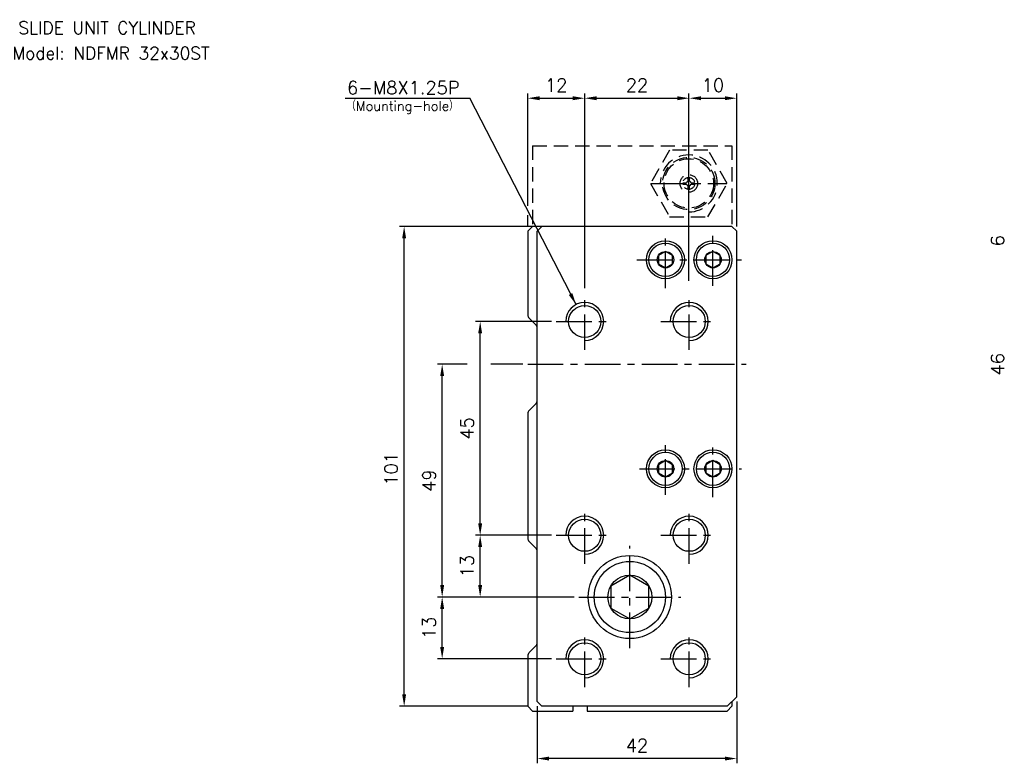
# Model space of a CAD drawing. Extents: x 26 to 583, y 7 to 418.
# Tile 1 of 2: x 26 to 233, y 260 to 417. Entities that reach past the tile are written whole.
import ezdxf
from ezdxf.enums import TextEntityAlignment as Align

# ---------------------------------------------------------------- set-up
doc = ezdxf.new("R2010")
doc.units = 0
doc.header["$LTSCALE"] = 6
doc.header["$MEASUREMENT"] = 0
doc.linetypes.add('CENTER', pattern=[2, 1.25, -0.25, 0.25, -0.25])
doc.linetypes.add('HIDDENX2', pattern=[0.75, 0.5, -0.25])
for name, color, linetype in [('CENTER', 1, 'CENTER'), ('DIM', 3, 'CONTINUOUS'), ('HIDDEN', 3, 'HIDDENX2'), ('PLINE', 2, 'CONTINUOUS')]:
    doc.layers.add(name, color=color, linetype=linetype)
doc.styles.add('AEH', font='SIMPLEX', dxfattribs={"bigfont": 'AE'})

msp = doc.modelspace()

# ---------------------------------------------------------------- linework, layer by layer
at = {"layer": 'CENTER'}
for p, q in [((166.65, 374.43), (166.65, 390.43)), ((158.65, 382.43), (174.65, 382.43)), ((161.74, 360.37), (161.74, 372.37)), ((171.74, 360.87), (171.74, 371.87)), ((155.74, 366.37), (177.74, 366.37)), ((144.74, 347.37), (144.74, 359.37)), ((166.74, 347.37), (166.74, 359.37)), ((138.74, 353.37), (150.74, 353.37)), ((160.74, 353.37), (172.74, 353.37)), ((132.74, 344.37), (178.74, 344.37)), ((161.74, 316.87), (161.74, 327.87)), ((171.74, 316.37), (171.74, 328.37)), ((156.24, 322.37), (177.74, 322.37)), ((144.74, 302.37), (144.74, 314.37)), ((166.74, 302.37), (166.74, 314.37)), ((138.74, 308.37), (150.74, 308.37)), ((160.74, 308.37), (172.74, 308.37)), ((154.24, 284.62), (154.24, 306.12)), ((143.49, 295.37), (164.99, 295.37)), ((144.74, 276.37), (144.74, 288.37)), ((166.74, 276.37), (166.74, 288.37)), ((138.74, 282.37), (150.74, 282.37)), ((160.74, 282.37), (172.74, 282.37))]:
    msp.add_line(p, q, dxfattribs=at)
at = {"layer": 'DIM'}
for p, q in [((94.32, 400.37), (120.59, 400.37)), ((142.91, 356.93), (120.59, 400.37)), ((132.74, 377.72), (132.74, 401.37)), ((135.24, 400.37), (142.24, 400.37)), ((144.74, 360.37), (144.74, 401.37)), ((147.24, 400.37), (164.24, 400.37)), ((166.65, 361.93), (166.65, 401.37)), ((169.24, 400.37), (174.24, 400.37)), ((176.74, 373.37), (176.74, 401.37)), ((132.74, 373.37), (132.74, 375.72)), ((134.74, 373.37), (105.74, 373.37)), ((106.74, 273.87), (106.74, 370.87)), ((137.74, 353.37), (121.74, 353.37)), ((122.74, 310.87), (122.74, 350.87)), ((119.97, 344.37), (113.74, 344.37)), ((131.74, 344.37), (124.95, 344.37)), ((114.74, 297.87), (114.74, 341.87)), ((137.74, 308.37), (121.74, 308.37)), ((122.74, 297.87), (122.74, 305.87)), ((142.49, 295.37), (113.74, 295.37)), ((114.74, 284.87), (114.74, 292.87)), ((137.74, 282.37), (113.74, 282.37)), ((132.74, 272.37), (105.74, 272.37)), ((134.74, 272.37), (134.74, 260.37)), ((176.74, 273.37), (176.74, 260.37)), ((174.24, 261.37), (137.24, 261.37))]:
    msp.add_line(p, q, dxfattribs=at)
for points in [[(135.24, 400.78), (135.24, 399.95), (132.74, 400.37)], [(142.24, 400.78), (142.24, 399.95), (144.74, 400.37)], [(147.24, 400.78), (147.24, 399.95), (144.74, 400.37)], [(164.24, 400.78), (164.24, 399.95), (166.74, 400.37)], [(169.24, 400.78), (169.24, 399.95), (166.74, 400.37)], [(174.24, 400.78), (174.24, 399.95), (176.74, 400.37)], [(106.32, 370.87), (107.15, 370.87), (106.74, 373.37)], [(142.14, 359.34), (141.39, 358.96), (142.91, 356.93)], [(122.32, 350.87), (123.15, 350.87), (122.74, 353.37)], [(114.32, 341.87), (115.15, 341.87), (114.74, 344.37)], [(122.32, 310.87), (123.15, 310.87), (122.74, 308.37)], [(122.32, 305.87), (123.15, 305.87), (122.74, 308.37)], [(114.32, 297.87), (115.15, 297.87), (114.74, 295.37)], [(122.32, 297.87), (123.15, 297.87), (122.74, 295.37)], [(114.32, 292.87), (115.15, 292.87), (114.74, 295.37)], [(114.32, 284.87), (115.15, 284.87), (114.74, 282.37)], [(106.32, 274.87), (107.15, 274.87), (106.74, 272.37)], [(137.24, 261.78), (137.24, 260.95), (134.74, 261.37)], [(174.24, 261.78), (174.24, 260.95), (176.74, 261.37)]]:
    msp.add_solid(points, dxfattribs=at)
at = {"layer": 'HIDDEN'}
for p, q in [((133.74, 390.37), (133.74, 373.37)), ((133.74, 390.37), (175.74, 390.37)), ((175.74, 390.37), (175.74, 373.37)), ((166.5, 382.9), (166.5, 383.67)), ((166.8, 382.9), (166.8, 383.67)), ((165.41, 382.58), (166.18, 382.58)), ((165.41, 382.28), (166.18, 382.28)), ((166.5, 381.19), (166.5, 381.96)), ((166.8, 381.19), (166.8, 381.96)), ((167.12, 382.58), (167.89, 382.58)), ((167.12, 382.28), (167.89, 382.28))]:
    msp.add_line(p, q, dxfattribs=at)
msp.add_lwpolyline([(162.61, 389.43), (158.56, 382.43), (162.61, 375.43), (170.69, 375.43), (174.73, 382.43), (170.69, 389.43)], close=True, dxfattribs=at)
for radius in [5.5, 5.2, 1.85, 1.25]:
    msp.add_circle((166.65, 382.43), radius, dxfattribs=at)
at = {"layer": 'HIDDEN', "color": 3}
msp.add_arc((166.65, 382.43), 6, 270, 180, dxfattribs=at)
at = {"layer": 'HIDDEN'}
for start, end in [(107.6204, 162.3796), (197.6204, 252.3796), (17.6204, 72.3796), (287.6204, 342.3796)]:
    msp.add_arc((166.65, 382.43), 0.496, start, end, dxfattribs=at)
at = {"layer": 'PLINE', "color": 2}
for p, q in [((132.74, 372.37), (133.74, 373.37)), ((135.74, 373.37), (133.74, 373.37)), ((135.74, 373.37), (134.74, 372.37)), ((175.74, 373.37), (135.74, 373.37)), ((175.74, 373.37), (176.74, 372.37)), ((132.74, 372.37), (132.74, 354.78)), ((134.74, 273.37), (134.74, 372.37)), ((176.74, 274.37), (176.74, 372.37)), ((134.44, 352.66), (133.03, 354.07)), ((133.03, 334.66), (134.44, 336.07)), ((132.74, 333.95), (132.74, 307.78)), ((133.03, 307.07), (134.44, 305.66)), ((134.74, 285.78), (134.74, 304.95)), ((134.44, 285.07), (133.03, 283.66)), ((132.74, 282.95), (132.74, 272.37)), ((174.74, 272.37), (176.74, 274.37)), ((133.74, 271.37), (132.74, 272.37)), ((134.74, 273.37), (135.74, 272.37)), ((174.74, 272.37), (135.74, 272.37)), ((142.23, 272.37), (142.23, 271.37)), ((145.23, 272.37), (145.23, 271.37)), ((175.74, 272.37), (174.74, 271.37)), ((175.74, 273.37), (175.74, 272.37)), ((133.74, 271.37), (142.23, 271.37)), ((145.23, 271.37), (174.74, 271.37))]:
    msp.add_line(p, q, dxfattribs=at)
at = {"layer": 'PLINE'}
for points in [[(163.24, 367.23), (161.74, 368.1), (160.24, 367.23), (160.24, 365.5), (161.74, 364.64), (163.24, 365.5)], [(173.24, 367.23), (171.74, 368.1), (170.24, 367.23), (170.24, 365.5), (171.74, 364.64), (173.24, 365.5)], [(163.24, 323.23), (161.74, 324.1), (160.24, 323.23), (160.24, 321.5), (161.74, 320.64), (163.24, 321.5)], [(173.24, 323.23), (171.74, 324.1), (170.24, 323.23), (170.24, 321.5), (171.74, 320.64), (173.24, 321.5)], [(158.24, 297.68), (154.24, 299.99), (150.24, 297.68), (150.24, 293.06), (154.24, 290.75), (158.24, 293.06)]]:
    msp.add_lwpolyline(points, close=True, dxfattribs=at)
at = {"layer": 'PLINE', "color": 2}
for centre, radius in [((161.74, 366.37), 4), ((171.74, 366.37), 4), ((144.74, 353.37), 3.38), ((166.74, 353.37), 3.38), ((161.74, 322.37), 4), ((171.74, 322.37), 4), ((144.74, 308.37), 3.38), ((166.74, 308.37), 3.38), ((154.24, 295.37), 8.75), ((144.74, 282.37), 3.38), ((166.74, 282.37), 3.38)]:
    msp.add_circle(centre, radius, dxfattribs=at)
at = {"layer": 'PLINE', "color": 3}
for centre, radius in [((161.74, 366.37), 3.5), ((171.74, 366.37), 3.5), ((161.74, 366.37), 1.73), ((171.74, 366.37), 1.73), ((161.74, 322.37), 3.5), ((171.74, 322.37), 3.5), ((161.74, 322.37), 1.73), ((171.74, 322.37), 1.73), ((154.24, 295.37), 7.5), ((154.24, 295.37), 4.62)]:
    msp.add_circle(centre, radius, dxfattribs=at)
for centre in [(144.74, 353.37), (166.74, 353.37), (144.74, 308.37), (166.74, 308.37), (144.74, 282.37), (166.74, 282.37)]:
    msp.add_arc(centre, 4, 270, 180, dxfattribs=at)
at = {"layer": 'PLINE', "color": 2}
for centre, start, end in [((133.74, 354.78), 180, 225), ((133.74, 351.95), 0, 45), ((133.74, 336.78), 315, 0), ((133.74, 333.95), 135, 180), ((133.74, 307.78), 180, 225), ((133.74, 304.95), 0, 45), ((133.74, 285.78), 315, 0), ((133.74, 282.95), 135, 180)]:
    msp.add_arc(centre, 1, start, end, dxfattribs=at)

# ---------------------------------------------------------------- texts
at = {"layer": 'DIM', "style": 'AEH'}
for s, p in [('12', (138.74, 403.12)), ('22', (155.74, 403.12)), ('10', (171.74, 403.12)), ('42', (155.74, 264.12))]:
    msp.add_text(s, height=2.75, dxfattribs=at).set_placement(p, align=Align.MIDDLE_CENTER)
for s, height, p in [('6-M8X1.25P', 2.75, (94.72, 401.21)), ('（Mounting-hole）', 2, (94.56, 397.74))]:
    msp.add_text(s, height=height, dxfattribs=at).set_placement(p)
for s, p in [('6', (231.64, 370.37)), ('46', (231.64, 344.37)), ('45', (119.99, 330.87)), ('101', (103.99, 322.37)), ('49', (111.99, 319.87)), ('13', (119.99, 301.87)), ('13', (111.99, 288.87))]:
    msp.add_text(s, height=2.75, rotation=90, dxfattribs=at).set_placement(p, align=Align.MIDDLE_CENTER)
at = {"layer": 'PLINE', "color": 7, "style": 'AEH'}
msp.add_text('SLIDE UNIT CYLINDER', height=2.625, dxfattribs=at).set_placement((44.21, 415.2), align=Align.MIDDLE)
at = {"layer": 'PLINE', "color": 3, "style": 'AEH'}
msp.add_text('Model: NDFMR 32x30ST', height=2.625, dxfattribs=at).set_placement((45.02, 409.85), align=Align.MIDDLE)

doc.saveas('drawing.dxf')
